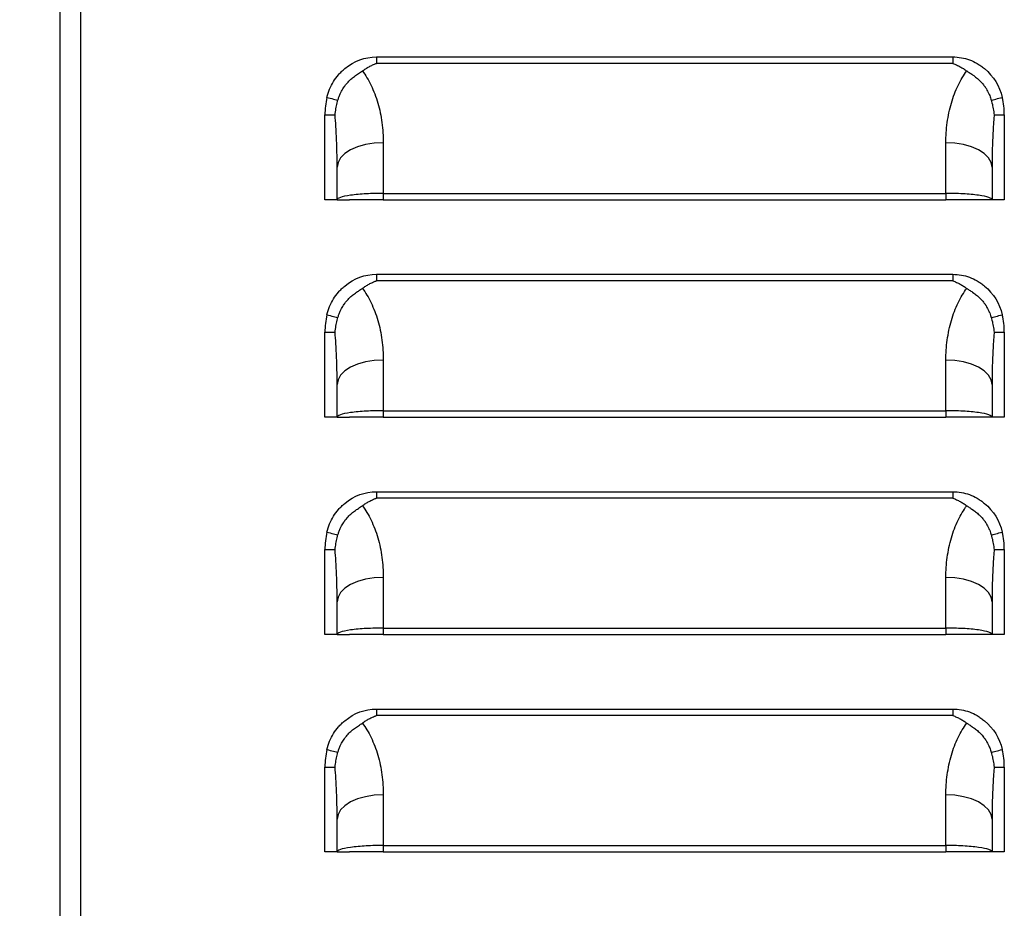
# Model space of a CAD drawing. Header units: millimetres. Extents: x 0 to 2235, y 0 to 1727.
# Tile 4 of 30: x 325 to 418, y 384 to 467. Entities that reach past the tile are written whole.
import ezdxf

# ---------------------------------------------------------------- set-up
doc = ezdxf.new("R2010")
doc.units = ezdxf.units.MM
doc.header["$LTSCALE"] = 8
doc.layers.add('DIMENSIONS', color=140, linetype='Continuous', lineweight=25)
doc.styles.add('SLDTEXTSTYLE0', font='TXT', dxfattribs={"width": 0.7})
doc.dimstyles.new('SLDDIMSTYLE1', dxfattribs={"dimtxt": 17.264063, "dimasz": 26.416, "dimexe": 0, "dimexo": 0.0625, "dimgap": 4.316016, "dimtad": 0, "dimtih": 1, "dimtoh": 1, "dimdec": 1, "dimrnd": 1e-09, "dimzin": 12, "dimdsep": 46, "dimtxsty": 'SLDTEXTSTYLE0', "dimsah": 1, "dimcen": 0.09, "dimadec": 0, "dimazin": 3, "dimtfac": 1, "dimtdec": 1, "dimtofl": 0, "dimtmove": 0, "dimatfit": 3, "dimfxl": 0, "dimfrac": 2, "dimtolj": 1, "dimtzin": 12, "dimarcsym": 0})

# ---------------------------------------------------------------- blocks, each defined once
blk = doc.blocks.new('_D_14')
at = {"layer": 'DIMENSIONS'}
for p, q in [((321.022, 810.09), (213.85, 810.09)), ((239.25, 810.09), (239.25, 596.947)), ((206.418, 565.644), (200.621, 565.644)), ((200.621, 565.644), (200.621, 538.206)), ((272.082, 565.644), (277.879, 565.644)), ((277.879, 565.644), (277.879, 538.206)), ((200.621, 538.206), (206.418, 538.206)), ((277.879, 538.206), (272.082, 538.206)), ((239.25, 298.022), (239.25, 534.341)), ((319.083, 298.022), (213.85, 298.022))]:
    blk.add_line(p, q, dxfattribs=at)
for points in [[(239.25, 810.09), (235.186, 783.674), (243.314, 783.674)], [(239.25, 298.022), (243.314, 324.438), (235.186, 324.438)]]:
    blk.add_solid(points, dxfattribs=at)
at = {"layer": 'DIMENSIONS', "char_height": 16.9333, "attachment_point": 1, "style": 'SLDTEXTSTYLE0'}
for s, insert in [('512.1', (206.418, 591.337)), ('20.16', (206.418, 560.034))]:
    blk.add_mtext(s, dxfattribs=dict(at, insert=insert))

msp = doc.modelspace()

# ---------------------------------------------------------------- linework, layer by layer
for p, q in [((329.246, 807.89), (329.246, 303.589)), ((331.179, 807.807), (331.179, 303.672)), ((329.243, 793.322), (329.243, 298.022)), ((358.836, 464.002), (412.705, 464.002)), ((412.705, 463.396), (358.836, 463.396)), ((354.021, 450.646), (354.021, 458.584)), ((354.021, 458.584), (354.968, 458.584)), ((416.573, 458.584), (417.521, 458.584)), ((417.521, 458.584), (417.521, 450.646)), ((359.482, 455.987), (359.482, 451.252)), ((412.06, 451.252), (412.06, 455.987)), ((355.164, 450.646), (355.164, 453.698)), ((416.378, 453.698), (416.378, 450.646)), ((359.482, 451.252), (412.06, 451.252)), ((359.482, 451.252), (359.482, 450.646)), ((412.06, 451.252), (412.06, 450.646)), ((355.164, 450.646), (354.021, 450.646)), ((355.164, 450.646), (356.307, 450.646)), ((359.482, 450.646), (412.06, 450.646)), ((416.378, 450.646), (415.235, 450.646)), ((417.521, 450.646), (416.378, 450.646)), ((358.836, 443.682), (412.705, 443.682)), ((412.705, 443.076), (358.836, 443.076)), ((354.021, 430.326), (354.021, 438.264)), ((354.021, 438.264), (354.968, 438.264)), ((416.573, 438.264), (417.521, 438.264)), ((417.521, 438.264), (417.521, 430.326)), ((359.482, 435.667), (359.482, 430.932)), ((412.06, 430.932), (412.06, 435.667)), ((355.164, 430.326), (355.164, 433.378)), ((416.378, 433.378), (416.378, 430.326)), ((359.482, 430.932), (412.06, 430.932)), ((359.482, 430.932), (359.482, 430.326)), ((412.06, 430.932), (412.06, 430.326)), ((355.164, 430.326), (354.021, 430.326)), ((355.164, 430.326), (356.307, 430.326)), ((359.482, 430.326), (412.06, 430.326)), ((416.378, 430.326), (415.235, 430.326)), ((417.521, 430.326), (416.378, 430.326)), ((358.836, 423.362), (412.705, 423.362)), ((412.705, 422.756), (358.836, 422.756)), ((354.021, 410.006), (354.021, 417.944)), ((354.021, 417.944), (354.968, 417.944)), ((416.573, 417.944), (417.521, 417.944)), ((417.521, 417.944), (417.521, 410.006)), ((359.482, 415.347), (359.482, 410.612)), ((412.06, 410.612), (412.06, 415.347)), ((355.164, 410.006), (355.164, 413.058)), ((416.378, 413.058), (416.378, 410.006)), ((359.482, 410.612), (412.06, 410.612)), ((359.482, 410.612), (359.482, 410.006)), ((412.06, 410.612), (412.06, 410.006)), ((355.164, 410.006), (354.021, 410.006)), ((355.164, 410.006), (356.307, 410.006)), ((359.482, 410.006), (412.06, 410.006)), ((416.378, 410.006), (415.235, 410.006)), ((417.521, 410.006), (416.378, 410.006)), ((358.836, 403.042), (412.705, 403.042)), ((412.705, 402.436), (358.836, 402.436)), ((354.021, 389.686), (354.021, 397.624)), ((354.021, 397.624), (354.968, 397.624)), ((416.573, 397.624), (417.521, 397.624)), ((417.521, 397.624), (417.521, 389.686)), ((359.482, 395.027), (359.482, 390.292)), ((412.06, 390.292), (412.06, 395.027)), ((355.164, 389.686), (355.164, 392.738)), ((416.378, 392.738), (416.378, 389.686)), ((359.482, 390.292), (359.482, 389.686)), ((359.482, 390.292), (412.06, 390.292)), ((412.06, 390.292), (412.06, 389.686)), ((355.164, 389.686), (354.021, 389.686)), ((355.164, 389.686), (356.307, 389.686)), ((359.482, 389.686), (412.06, 389.686)), ((416.378, 389.686), (415.235, 389.686)), ((417.521, 389.686), (416.378, 389.686))]:
    msp.add_line(p, q)
at = {"flags": 128}
for points in [[(359.482, 455.987), (358.639, 455.943), (357.829, 455.813), (357.083, 455.601), (356.428, 455.316), (355.891, 454.97), (355.492, 454.574), (355.247, 454.145), (355.164, 453.698)], [(416.378, 453.698), (416.295, 454.145), (416.049, 454.574), (415.65, 454.97), (415.113, 455.316), (414.459, 455.601), (413.712, 455.813), (412.902, 455.943), (412.06, 455.987)], [(359.482, 435.667), (358.639, 435.623), (357.829, 435.493), (357.083, 435.281), (356.428, 434.996), (355.891, 434.65), (355.492, 434.254), (355.247, 433.825), (355.164, 433.378)], [(416.378, 433.378), (416.295, 433.825), (416.049, 434.254), (415.65, 434.65), (415.113, 434.996), (414.459, 435.281), (413.712, 435.493), (412.902, 435.623), (412.06, 435.667)], [(359.482, 415.347), (358.639, 415.303), (357.829, 415.173), (357.083, 414.961), (356.428, 414.676), (355.891, 414.33), (355.492, 413.934), (355.247, 413.505), (355.164, 413.058)], [(416.378, 413.058), (416.295, 413.505), (416.049, 413.934), (415.65, 414.33), (415.113, 414.676), (414.459, 414.961), (413.712, 415.173), (412.902, 415.303), (412.06, 415.347)], [(359.482, 395.027), (358.639, 394.983), (357.829, 394.853), (357.083, 394.641), (356.428, 394.356), (355.891, 394.01), (355.492, 393.614), (355.247, 393.185), (355.164, 392.738)], [(416.378, 392.738), (416.295, 393.185), (416.049, 393.614), (415.65, 394.01), (415.113, 394.356), (414.459, 394.641), (413.712, 394.853), (412.902, 394.983), (412.06, 395.027)]]:
    msp.add_lwpolyline(points, dxfattribs=at)
for centre, radius, start, end in [((361.069, 458.584), 7.048, 166.58515, 180), ((410.472, 458.584), 7.049, 0, 13.41485), ((361.069, 438.264), 7.048, 166.58515, 180), ((410.472, 438.264), 7.049, 0, 13.41485), ((361.069, 417.944), 7.048, 166.58515, 180), ((410.472, 417.944), 7.049, 0, 13.41485), ((361.069, 397.624), 7.049, 166.58515, 180), ((410.472, 397.624), 7.049, 0, 13.41485)]:
    msp.add_arc(centre, radius, start, end)
for points, knots in [([(354.213, 460.219), (354.342, 460.761), (354.648, 461.504), (355.199, 462.247), (355.523, 462.587), (355.673, 462.727), (355.775, 462.818), (355.825, 462.862), (356.758, 463.637), (357.743, 464.002), (358.836, 464.002)], [0, 0, 0, 0, 0.25, 0.375, 0.4375, 0.46875, 0.46875, 0.5, 0.5, 1, 1, 1, 1]), ([(412.705, 464.002), (412.705, 463.897), (412.704, 463.79), (412.704, 463.635), (412.704, 463.585), (412.704, 463.512), (412.704, 463.488), (412.704, 463.453), (412.705, 463.436), (412.705, 463.416), (412.705, 463.407), (412.705, 463.402), (412.706, 463.4), (412.705, 463.396)], [0, 0, 0, 0, 0.5, 0.5, 0.75, 0.75, 0.875, 0.875, 0.9375, 0.96875, 0.984375, 0.984375, 1, 1, 1, 1]), ([(412.705, 464.002), (413.252, 464.002), (414.032, 463.865), (414.87, 463.466), (415.272, 463.207), (415.44, 463.083), (415.551, 462.997), (415.608, 462.952), (416.514, 462.199), (417.07, 461.303), (417.328, 460.219)], [0, 0, 0, 0, 0.25, 0.375, 0.4375, 0.46875, 0.46875, 0.5, 0.5, 1, 1, 1, 1]), ([(357.523, 462.691), (357.576, 462.729), (357.679, 462.803), (357.838, 462.905), (357.993, 462.999), (358.206, 463.117), (358.427, 463.227), (358.64, 463.319), (358.758, 463.366), (358.817, 463.389), (358.836, 463.396)], [0, 0, 0, 0, 0.132855, 0.260443, 0.382722, 0.49973, 0.749985, 0.875064, 0.959449, 1, 1, 1, 1]), ([(412.705, 463.396), (412.764, 463.373), (412.883, 463.327), (413.114, 463.227), (413.389, 463.091), (413.712, 462.905), (413.913, 462.765), (414.019, 462.691)], [0, 0, 0, 0, 0.125072, 0.250152, 0.500317, 0.737209, 1, 1, 1, 1]), ([(355.241, 459.958), (355.254, 460.004), (355.28, 460.099), (355.329, 460.244), (355.388, 460.398), (355.471, 460.588), (355.607, 460.862), (355.746, 461.091), (355.855, 461.249), (355.899, 461.312), (355.979, 461.418), (356.158, 461.634), (356.431, 461.905), (356.735, 462.148), (356.973, 462.318), (357.165, 462.449), (357.349, 462.569), (357.468, 462.653), (357.523, 462.691)], [0, 0, 0, 0, 0.0386317, 0.0804407, 0.1253208, 0.1737171, 0.25028, 0.375704, 0.3912909, 0.4068514, 0.4379073, 0.499865, 0.6343499, 0.7495915, 0.816746, 0.8745705, 0.9426901, 1, 1, 1, 1]), ([(357.523, 462.691), (357.818, 462.296), (358.095, 461.84), (358.584, 460.829), (358.796, 460.274), (359.139, 459.101), (359.269, 458.484), (359.44, 457.235), (359.482, 456.603), (359.482, 455.987)], [0, 0, 0, 0, 0.25, 0.25, 0.5, 0.5, 0.75, 0.75, 1, 1, 1, 1]), ([(412.06, 455.987), (412.06, 456.603), (412.101, 457.235), (412.272, 458.484), (412.402, 459.101), (412.745, 460.274), (412.957, 460.829), (413.446, 461.84), (413.723, 462.296), (414.019, 462.691)], [0, 0, 0, 0, 0.25, 0.25, 0.5, 0.5, 0.75, 0.75, 1, 1, 1, 1]), ([(414.019, 462.691), (414.054, 462.666), (414.129, 462.613), (414.252, 462.531), (414.397, 462.434), (414.569, 462.318), (414.807, 462.147), (415.111, 461.905), (415.384, 461.634), (415.562, 461.419), (415.642, 461.312), (415.682, 461.257), (415.703, 461.225), (415.719, 461.202), (415.735, 461.179), (415.755, 461.147), (415.793, 461.09), (415.864, 460.975), (415.967, 460.796), (416.07, 460.59), (416.163, 460.376), (416.238, 460.176), (416.28, 460.028), (416.3, 459.958)], [0, 0, 0, 0, 0.03716, 0.078939, 0.125454, 0.183041, 0.250493, 0.365984, 0.500084, 0.562042, 0.593111, 0.608681, 0.617304, 0.624288, 0.631148, 0.639931, 0.655602, 0.687011, 0.7498, 0.824618, 0.874702, 0.940557, 1, 1, 1, 1]), ([(354.213, 460.219), (354.409, 460.172), (354.628, 460.116), (354.911, 460.041), (354.998, 460.018), (355.142, 459.98), (355.2, 459.967), (355.241, 459.958)], [0, 0, 0, 0, 0.5, 0.5, 0.75, 0.75, 1, 1, 1, 1]), ([(416.3, 459.958), (416.342, 459.967), (416.399, 459.98), (416.543, 460.018), (416.63, 460.041), (416.913, 460.116), (417.133, 460.172), (417.328, 460.219)], [0, 0, 0, 0, 0.25, 0.25, 0.5, 0.5, 1, 1, 1, 1]), ([(354.968, 458.584), (354.981, 458.681), (355.005, 458.874), (355.053, 459.157), (355.108, 459.432), (355.17, 459.699), (355.218, 459.872), (355.241, 459.958)], [0, 0, 0, 0, 0.210995, 0.416248, 0.616016, 0.81053, 1, 1, 1, 1]), ([(416.3, 459.958), (416.324, 459.872), (416.372, 459.699), (416.433, 459.432), (416.488, 459.157), (416.536, 458.874), (416.561, 458.681), (416.573, 458.584)], [0, 0, 0, 0, 0.1894698, 0.383984, 0.5837521, 0.7890055, 1, 1, 1, 1]), ([(355.164, 453.698), (355.163, 453.967), (355.161, 454.468), (355.148, 455.162), (355.133, 455.745), (355.105, 456.518), (355.059, 457.453), (354.997, 458.229), (354.968, 458.584)], [0, 0, 0, 0, 0.164955, 0.307009, 0.42616, 0.52241, 0.781782, 1, 1, 1, 1]), ([(416.573, 458.584), (416.559, 458.415), (416.529, 458.06), (416.491, 457.503), (416.456, 456.895), (416.421, 456.122), (416.386, 455.05), (416.381, 454.199), (416.378, 453.698)], [0, 0, 0, 0, 0.103962, 0.218213, 0.342758, 0.477597, 0.692978, 1, 1, 1, 1]), ([(359.482, 451.252), (358.973, 451.252), (358.424, 451.239), (357.626, 451.195), (357.366, 451.176), (356.872, 451.131), (356.639, 451.104), (356.007, 451.016), (355.677, 450.944), (355.256, 450.795), (355.164, 450.718), (355.164, 450.646)], [0, 0, 0, 0, 0.25, 0.25, 0.375, 0.375, 0.5, 0.5, 0.75, 0.75, 1, 1, 1, 1]), ([(416.378, 450.646), (416.378, 450.718), (416.285, 450.795), (415.864, 450.944), (415.535, 451.016), (414.902, 451.104), (414.669, 451.131), (414.176, 451.176), (413.915, 451.195), (413.118, 451.239), (412.569, 451.252), (412.06, 451.252)], [0, 0, 0, 0, 0.25, 0.25, 0.5, 0.5, 0.625, 0.625, 0.75, 0.75, 1, 1, 1, 1]), ([(359.482, 450.646), (359.108, 450.646), (358.704, 450.646), (357.922, 450.646), (357.547, 450.646), (356.927, 450.646), (356.684, 450.646), (356.375, 450.646), (356.307, 450.646), (356.307, 450.646)], [0, 0, 0, 0, 0.25, 0.25, 0.5, 0.5, 0.75, 0.75, 1, 1, 1, 1]), ([(415.235, 450.646), (415.235, 450.646), (415.166, 450.646), (414.857, 450.646), (414.615, 450.646), (413.995, 450.646), (413.619, 450.646), (412.838, 450.646), (412.434, 450.646), (412.06, 450.646)], [0, 0, 0, 0, 0.25, 0.25, 0.5, 0.5, 0.75, 0.75, 1, 1, 1, 1]), ([(354.213, 439.899), (354.342, 440.441), (354.648, 441.184), (355.199, 441.927), (355.523, 442.267), (355.673, 442.407), (355.775, 442.498), (355.825, 442.542), (356.758, 443.317), (357.743, 443.682), (358.836, 443.682)], [0, 0, 0, 0, 0.25, 0.375, 0.4375, 0.46875, 0.46875, 0.5, 0.5, 1, 1, 1, 1]), ([(412.705, 443.682), (412.705, 443.577), (412.704, 443.47), (412.704, 443.315), (412.704, 443.265), (412.704, 443.192), (412.704, 443.168), (412.704, 443.133), (412.705, 443.116), (412.705, 443.096), (412.705, 443.087), (412.705, 443.082), (412.706, 443.08), (412.705, 443.076)], [0, 0, 0, 0, 0.5, 0.5, 0.75, 0.75, 0.875, 0.875, 0.9375, 0.96875, 0.984375, 0.984375, 1, 1, 1, 1]), ([(412.705, 443.682), (413.252, 443.682), (414.032, 443.545), (414.87, 443.146), (415.272, 442.887), (415.44, 442.763), (415.551, 442.677), (415.608, 442.632), (416.514, 441.879), (417.07, 440.983), (417.328, 439.899)], [0, 0, 0, 0, 0.25, 0.375, 0.4375, 0.46875, 0.46875, 0.5, 0.5, 1, 1, 1, 1]), ([(357.523, 442.371), (357.576, 442.409), (357.679, 442.483), (357.838, 442.585), (357.993, 442.679), (358.206, 442.797), (358.427, 442.907), (358.64, 442.999), (358.758, 443.046), (358.817, 443.069), (358.836, 443.076)], [0, 0, 0, 0, 0.132855, 0.260443, 0.382722, 0.49973, 0.749985, 0.875064, 0.959449, 1, 1, 1, 1]), ([(412.705, 443.076), (412.764, 443.053), (412.883, 443.007), (413.114, 442.907), (413.389, 442.771), (413.712, 442.585), (413.913, 442.445), (414.019, 442.371)], [0, 0, 0, 0, 0.1250717, 0.2501516, 0.5003166, 0.7372093, 1, 1, 1, 1]), ([(355.241, 439.638), (355.254, 439.684), (355.28, 439.779), (355.329, 439.924), (355.388, 440.078), (355.471, 440.268), (355.607, 440.542), (355.746, 440.771), (355.855, 440.929), (355.899, 440.992), (355.979, 441.098), (356.158, 441.314), (356.431, 441.585), (356.735, 441.828), (356.973, 441.998), (357.165, 442.129), (357.349, 442.249), (357.468, 442.333), (357.523, 442.371)], [0, 0, 0, 0, 0.038632, 0.080441, 0.125321, 0.173717, 0.25028, 0.375704, 0.391291, 0.406851, 0.437907, 0.499865, 0.63435, 0.749591, 0.816746, 0.874571, 0.94269, 1, 1, 1, 1]), ([(357.523, 442.371), (357.818, 441.976), (358.095, 441.52), (358.584, 440.509), (358.796, 439.954), (359.139, 438.781), (359.269, 438.164), (359.44, 436.915), (359.482, 436.283), (359.482, 435.667)], [0, 0, 0, 0, 0.25, 0.25, 0.5, 0.5, 0.75, 0.75, 1, 1, 1, 1]), ([(412.06, 435.667), (412.06, 436.283), (412.101, 436.915), (412.272, 438.164), (412.402, 438.781), (412.745, 439.954), (412.957, 440.509), (413.446, 441.52), (413.723, 441.976), (414.019, 442.371)], [0, 0, 0, 0, 0.25, 0.25, 0.5, 0.5, 0.75, 0.75, 1, 1, 1, 1]), ([(414.019, 442.371), (414.054, 442.346), (414.129, 442.293), (414.252, 442.211), (414.397, 442.114), (414.569, 441.998), (414.807, 441.827), (415.111, 441.585), (415.384, 441.314), (415.562, 441.099), (415.642, 440.992), (415.682, 440.937), (415.703, 440.905), (415.719, 440.882), (415.735, 440.859), (415.755, 440.827), (415.793, 440.77), (415.864, 440.655), (415.967, 440.476), (416.07, 440.27), (416.163, 440.056), (416.238, 439.856), (416.28, 439.708), (416.3, 439.638)], [0, 0, 0, 0, 0.03716, 0.078939, 0.125454, 0.183041, 0.250493, 0.365984, 0.500084, 0.562042, 0.593111, 0.608681, 0.617304, 0.624288, 0.631148, 0.639931, 0.655602, 0.687011, 0.7498, 0.824618, 0.874702, 0.940557, 1, 1, 1, 1]), ([(354.213, 439.899), (354.409, 439.852), (354.628, 439.796), (354.911, 439.721), (354.998, 439.698), (355.142, 439.66), (355.2, 439.647), (355.241, 439.638)], [0, 0, 0, 0, 0.5, 0.5, 0.75, 0.75, 1, 1, 1, 1]), ([(416.3, 439.638), (416.342, 439.647), (416.399, 439.66), (416.543, 439.698), (416.63, 439.721), (416.913, 439.796), (417.133, 439.852), (417.328, 439.899)], [0, 0, 0, 0, 0.25, 0.25, 0.5, 0.5, 1, 1, 1, 1]), ([(354.968, 438.264), (354.981, 438.361), (355.005, 438.554), (355.053, 438.837), (355.108, 439.112), (355.17, 439.379), (355.218, 439.552), (355.241, 439.638)], [0, 0, 0, 0, 0.210995, 0.416248, 0.616016, 0.81053, 1, 1, 1, 1]), ([(416.3, 439.638), (416.324, 439.552), (416.372, 439.379), (416.433, 439.112), (416.488, 438.837), (416.536, 438.554), (416.561, 438.361), (416.573, 438.264)], [0, 0, 0, 0, 0.18947, 0.383984, 0.583752, 0.789005, 1, 1, 1, 1]), ([(355.164, 433.378), (355.163, 433.647), (355.161, 434.148), (355.148, 434.842), (355.133, 435.425), (355.105, 436.198), (355.059, 437.133), (354.997, 437.909), (354.968, 438.264)], [0, 0, 0, 0, 0.164955, 0.307009, 0.42616, 0.52241, 0.781782, 1, 1, 1, 1]), ([(416.573, 438.264), (416.559, 438.095), (416.529, 437.74), (416.491, 437.183), (416.456, 436.575), (416.421, 435.802), (416.386, 434.73), (416.381, 433.879), (416.378, 433.378)], [0, 0, 0, 0, 0.103962, 0.218213, 0.342758, 0.477597, 0.692978, 1, 1, 1, 1]), ([(359.482, 430.932), (358.973, 430.932), (358.424, 430.919), (357.626, 430.875), (357.366, 430.856), (356.872, 430.811), (356.639, 430.784), (356.007, 430.696), (355.677, 430.624), (355.256, 430.475), (355.164, 430.398), (355.164, 430.326)], [0, 0, 0, 0, 0.25, 0.25, 0.375, 0.375, 0.5, 0.5, 0.75, 0.75, 1, 1, 1, 1]), ([(416.378, 430.326), (416.378, 430.398), (416.285, 430.475), (415.864, 430.624), (415.535, 430.696), (414.902, 430.784), (414.669, 430.811), (414.176, 430.856), (413.915, 430.875), (413.118, 430.919), (412.569, 430.932), (412.06, 430.932)], [0, 0, 0, 0, 0.25, 0.25, 0.5, 0.5, 0.625, 0.625, 0.75, 0.75, 1, 1, 1, 1]), ([(359.482, 430.326), (359.108, 430.326), (358.704, 430.326), (357.922, 430.326), (357.547, 430.326), (356.927, 430.326), (356.684, 430.326), (356.375, 430.326), (356.307, 430.326), (356.307, 430.326)], [0, 0, 0, 0, 0.25, 0.25, 0.5, 0.5, 0.75, 0.75, 1, 1, 1, 1]), ([(415.235, 430.326), (415.235, 430.326), (415.166, 430.326), (414.857, 430.326), (414.615, 430.326), (413.995, 430.326), (413.619, 430.326), (412.838, 430.326), (412.434, 430.326), (412.06, 430.326)], [0, 0, 0, 0, 0.25, 0.25, 0.5, 0.5, 0.75, 0.75, 1, 1, 1, 1]), ([(354.213, 419.579), (354.342, 420.121), (354.648, 420.864), (355.199, 421.607), (355.523, 421.947), (355.673, 422.087), (355.775, 422.178), (355.825, 422.222), (356.758, 422.997), (357.743, 423.362), (358.836, 423.362)], [0, 0, 0, 0, 0.25, 0.375, 0.4375, 0.46875, 0.46875, 0.5, 0.5, 1, 1, 1, 1]), ([(412.705, 423.362), (412.705, 423.257), (412.704, 423.15), (412.704, 422.995), (412.704, 422.945), (412.704, 422.872), (412.704, 422.848), (412.704, 422.813), (412.705, 422.796), (412.705, 422.776), (412.705, 422.767), (412.705, 422.762), (412.706, 422.76), (412.705, 422.756)], [0, 0, 0, 0, 0.5, 0.5, 0.75, 0.75, 0.875, 0.875, 0.9375, 0.96875, 0.984375, 0.984375, 1, 1, 1, 1]), ([(412.705, 423.362), (413.252, 423.362), (414.032, 423.225), (414.87, 422.826), (415.272, 422.567), (415.44, 422.443), (415.551, 422.357), (415.608, 422.312), (416.514, 421.559), (417.07, 420.663), (417.328, 419.579)], [0, 0, 0, 0, 0.25, 0.375, 0.4375, 0.46875, 0.46875, 0.5, 0.5, 1, 1, 1, 1]), ([(357.523, 422.051), (357.576, 422.089), (357.679, 422.163), (357.838, 422.265), (357.993, 422.359), (358.206, 422.477), (358.427, 422.587), (358.64, 422.679), (358.758, 422.726), (358.817, 422.749), (358.836, 422.756)], [0, 0, 0, 0, 0.132855, 0.260443, 0.382722, 0.49973, 0.749985, 0.875064, 0.959449, 1, 1, 1, 1]), ([(412.705, 422.756), (412.764, 422.733), (412.883, 422.687), (413.114, 422.587), (413.389, 422.451), (413.712, 422.265), (413.913, 422.125), (414.019, 422.051)], [0, 0, 0, 0, 0.125072, 0.250152, 0.500317, 0.737209, 1, 1, 1, 1]), ([(355.241, 419.318), (355.254, 419.364), (355.28, 419.459), (355.329, 419.604), (355.388, 419.758), (355.471, 419.948), (355.607, 420.222), (355.746, 420.451), (355.855, 420.609), (355.899, 420.672), (355.979, 420.778), (356.158, 420.994), (356.431, 421.265), (356.735, 421.508), (356.973, 421.678), (357.165, 421.809), (357.349, 421.929), (357.468, 422.013), (357.523, 422.051)], [0, 0, 0, 0, 0.038632, 0.080441, 0.125321, 0.173717, 0.25028, 0.375704, 0.391291, 0.406851, 0.437907, 0.499865, 0.63435, 0.749591, 0.816746, 0.874571, 0.94269, 1, 1, 1, 1]), ([(357.523, 422.051), (357.818, 421.656), (358.095, 421.2), (358.584, 420.189), (358.796, 419.634), (359.139, 418.461), (359.269, 417.844), (359.44, 416.595), (359.482, 415.963), (359.482, 415.347)], [0, 0, 0, 0, 0.25, 0.25, 0.5, 0.5, 0.75, 0.75, 1, 1, 1, 1]), ([(412.06, 415.347), (412.06, 415.963), (412.101, 416.595), (412.272, 417.844), (412.402, 418.461), (412.745, 419.634), (412.957, 420.189), (413.446, 421.2), (413.723, 421.656), (414.019, 422.051)], [0, 0, 0, 0, 0.25, 0.25, 0.5, 0.5, 0.75, 0.75, 1, 1, 1, 1]), ([(414.019, 422.051), (414.054, 422.026), (414.129, 421.973), (414.252, 421.891), (414.397, 421.794), (414.569, 421.678), (414.807, 421.507), (415.111, 421.265), (415.384, 420.994), (415.562, 420.779), (415.642, 420.672), (415.682, 420.617), (415.703, 420.585), (415.719, 420.562), (415.735, 420.539), (415.755, 420.507), (415.793, 420.45), (415.864, 420.335), (415.967, 420.156), (416.07, 419.95), (416.163, 419.736), (416.238, 419.536), (416.28, 419.388), (416.3, 419.318)], [0, 0, 0, 0, 0.0371601, 0.0789391, 0.1254536, 0.1830411, 0.2504927, 0.3659842, 0.5000842, 0.5620422, 0.593111, 0.6086812, 0.6173039, 0.6242884, 0.6311477, 0.6399309, 0.6556024, 0.6870113, 0.7498003, 0.8246178, 0.8747022, 0.9405575, 1, 1, 1, 1]), ([(354.213, 419.579), (354.409, 419.532), (354.628, 419.476), (354.911, 419.401), (354.998, 419.378), (355.142, 419.34), (355.2, 419.327), (355.241, 419.318)], [0, 0, 0, 0, 0.5, 0.5, 0.75, 0.75, 1, 1, 1, 1]), ([(354.968, 417.944), (354.981, 418.041), (355.005, 418.234), (355.053, 418.517), (355.108, 418.792), (355.17, 419.059), (355.218, 419.232), (355.241, 419.318)], [0, 0, 0, 0, 0.210995, 0.416248, 0.616016, 0.81053, 1, 1, 1, 1]), ([(416.3, 419.318), (416.342, 419.327), (416.399, 419.34), (416.543, 419.378), (416.63, 419.401), (416.913, 419.476), (417.133, 419.532), (417.328, 419.579)], [0, 0, 0, 0, 0.25, 0.25, 0.5, 0.5, 1, 1, 1, 1]), ([(416.3, 419.318), (416.324, 419.232), (416.372, 419.059), (416.433, 418.792), (416.488, 418.517), (416.536, 418.234), (416.561, 418.041), (416.573, 417.944)], [0, 0, 0, 0, 0.18947, 0.383984, 0.583752, 0.789005, 1, 1, 1, 1]), ([(355.164, 413.058), (355.163, 413.327), (355.161, 413.828), (355.148, 414.522), (355.133, 415.105), (355.105, 415.878), (355.059, 416.813), (354.997, 417.589), (354.968, 417.944)], [0, 0, 0, 0, 0.164955, 0.307009, 0.42616, 0.52241, 0.781782, 1, 1, 1, 1]), ([(416.573, 417.944), (416.559, 417.775), (416.529, 417.42), (416.491, 416.863), (416.456, 416.255), (416.421, 415.482), (416.386, 414.41), (416.381, 413.559), (416.378, 413.058)], [0, 0, 0, 0, 0.103962, 0.218213, 0.342758, 0.477597, 0.692978, 1, 1, 1, 1]), ([(359.482, 410.612), (358.973, 410.612), (358.424, 410.599), (357.626, 410.555), (357.366, 410.536), (356.872, 410.491), (356.639, 410.464), (356.007, 410.376), (355.677, 410.304), (355.256, 410.155), (355.164, 410.078), (355.164, 410.006)], [0, 0, 0, 0, 0.25, 0.25, 0.375, 0.375, 0.5, 0.5, 0.75, 0.75, 1, 1, 1, 1]), ([(416.378, 410.006), (416.378, 410.078), (416.285, 410.155), (415.864, 410.304), (415.535, 410.376), (414.902, 410.464), (414.669, 410.491), (414.176, 410.536), (413.915, 410.555), (413.118, 410.599), (412.569, 410.612), (412.06, 410.612)], [0, 0, 0, 0, 0.25, 0.25, 0.5, 0.5, 0.625, 0.625, 0.75, 0.75, 1, 1, 1, 1]), ([(359.482, 410.006), (359.108, 410.006), (358.704, 410.006), (357.922, 410.006), (357.547, 410.006), (356.927, 410.006), (356.684, 410.006), (356.375, 410.006), (356.307, 410.006), (356.307, 410.006)], [0, 0, 0, 0, 0.25, 0.25, 0.5, 0.5, 0.75, 0.75, 1, 1, 1, 1]), ([(415.235, 410.006), (415.235, 410.006), (415.166, 410.006), (414.857, 410.006), (414.615, 410.006), (413.995, 410.006), (413.619, 410.006), (412.838, 410.006), (412.434, 410.006), (412.06, 410.006)], [0, 0, 0, 0, 0.25, 0.25, 0.5, 0.5, 0.75, 0.75, 1, 1, 1, 1]), ([(354.213, 399.259), (354.342, 399.801), (354.648, 400.544), (355.199, 401.287), (355.523, 401.627), (355.673, 401.767), (355.775, 401.858), (355.825, 401.902), (356.758, 402.677), (357.743, 403.042), (358.836, 403.042)], [0, 0, 0, 0, 0.25, 0.375, 0.4375, 0.46875, 0.46875, 0.5, 0.5, 1, 1, 1, 1]), ([(357.523, 401.731), (357.576, 401.769), (357.679, 401.843), (357.838, 401.945), (357.993, 402.039), (358.206, 402.157), (358.427, 402.267), (358.64, 402.359), (358.758, 402.406), (358.817, 402.429), (358.836, 402.436)], [0, 0, 0, 0, 0.132855, 0.260443, 0.382722, 0.49973, 0.749985, 0.875064, 0.959449, 1, 1, 1, 1]), ([(412.705, 403.042), (412.705, 402.937), (412.704, 402.83), (412.704, 402.675), (412.704, 402.625), (412.704, 402.552), (412.704, 402.528), (412.704, 402.493), (412.705, 402.476), (412.705, 402.456), (412.705, 402.447), (412.705, 402.442), (412.706, 402.44), (412.705, 402.436)], [0, 0, 0, 0, 0.5, 0.5, 0.75, 0.75, 0.875, 0.875, 0.9375, 0.96875, 0.984375, 0.984375, 1, 1, 1, 1]), ([(412.705, 403.042), (413.252, 403.042), (414.032, 402.905), (414.87, 402.506), (415.272, 402.247), (415.44, 402.123), (415.551, 402.037), (415.608, 401.992), (416.514, 401.239), (417.07, 400.343), (417.328, 399.259)], [0, 0, 0, 0, 0.25, 0.375, 0.4375, 0.46875, 0.46875, 0.5, 0.5, 1, 1, 1, 1]), ([(412.705, 402.436), (412.764, 402.413), (412.883, 402.367), (413.114, 402.267), (413.389, 402.131), (413.712, 401.945), (413.913, 401.805), (414.019, 401.731)], [0, 0, 0, 0, 0.1250717, 0.2501516, 0.5003166, 0.7372093, 1, 1, 1, 1]), ([(355.241, 398.998), (355.254, 399.044), (355.28, 399.139), (355.329, 399.284), (355.388, 399.438), (355.471, 399.628), (355.607, 399.902), (355.746, 400.131), (355.855, 400.289), (355.899, 400.352), (355.979, 400.458), (356.158, 400.674), (356.431, 400.945), (356.735, 401.188), (356.973, 401.358), (357.165, 401.489), (357.349, 401.609), (357.468, 401.693), (357.523, 401.731)], [0, 0, 0, 0, 0.038632, 0.080441, 0.125321, 0.173717, 0.25028, 0.375704, 0.391291, 0.406851, 0.437907, 0.499865, 0.63435, 0.749591, 0.816746, 0.874571, 0.94269, 1, 1, 1, 1]), ([(357.523, 401.731), (357.818, 401.336), (358.095, 400.88), (358.584, 399.869), (358.796, 399.314), (359.139, 398.141), (359.269, 397.524), (359.44, 396.275), (359.482, 395.643), (359.482, 395.027)], [0, 0, 0, 0, 0.25, 0.25, 0.5, 0.5, 0.75, 0.75, 1, 1, 1, 1]), ([(412.06, 395.027), (412.06, 395.643), (412.101, 396.275), (412.272, 397.524), (412.402, 398.141), (412.745, 399.314), (412.957, 399.869), (413.446, 400.88), (413.723, 401.336), (414.019, 401.731)], [0, 0, 0, 0, 0.25, 0.25, 0.5, 0.5, 0.75, 0.75, 1, 1, 1, 1]), ([(414.019, 401.731), (414.054, 401.706), (414.129, 401.653), (414.252, 401.571), (414.397, 401.474), (414.569, 401.358), (414.807, 401.187), (415.111, 400.945), (415.384, 400.674), (415.562, 400.459), (415.642, 400.352), (415.682, 400.297), (415.703, 400.265), (415.719, 400.242), (415.735, 400.219), (415.755, 400.187), (415.793, 400.13), (415.864, 400.015), (415.967, 399.836), (416.07, 399.63), (416.163, 399.416), (416.238, 399.216), (416.28, 399.068), (416.3, 398.998)], [0, 0, 0, 0, 0.03716, 0.078939, 0.125454, 0.183041, 0.250493, 0.365984, 0.500084, 0.562042, 0.593111, 0.608681, 0.617304, 0.624288, 0.631148, 0.639931, 0.655602, 0.687011, 0.7498, 0.824618, 0.874702, 0.940557, 1, 1, 1, 1]), ([(354.213, 399.259), (354.409, 399.212), (354.628, 399.156), (354.911, 399.081), (354.998, 399.058), (355.142, 399.02), (355.2, 399.007), (355.241, 398.998)], [0, 0, 0, 0, 0.5, 0.5, 0.75, 0.75, 1, 1, 1, 1]), ([(354.968, 397.624), (354.981, 397.721), (355.005, 397.914), (355.053, 398.197), (355.108, 398.472), (355.17, 398.739), (355.218, 398.912), (355.241, 398.998)], [0, 0, 0, 0, 0.210995, 0.416248, 0.616016, 0.81053, 1, 1, 1, 1]), ([(416.3, 398.998), (416.342, 399.007), (416.399, 399.02), (416.543, 399.058), (416.63, 399.081), (416.913, 399.156), (417.133, 399.212), (417.328, 399.259)], [0, 0, 0, 0, 0.25, 0.25, 0.5, 0.5, 1, 1, 1, 1]), ([(416.3, 398.998), (416.324, 398.912), (416.372, 398.739), (416.433, 398.472), (416.488, 398.197), (416.536, 397.914), (416.561, 397.721), (416.573, 397.624)], [0, 0, 0, 0, 0.1894698, 0.383984, 0.5837521, 0.7890055, 1, 1, 1, 1]), ([(355.164, 392.738), (355.163, 393.007), (355.161, 393.508), (355.148, 394.202), (355.133, 394.785), (355.105, 395.558), (355.059, 396.493), (354.997, 397.269), (354.968, 397.624)], [0, 0, 0, 0, 0.164955, 0.307009, 0.42616, 0.52241, 0.781782, 1, 1, 1, 1]), ([(416.573, 397.624), (416.559, 397.455), (416.529, 397.1), (416.491, 396.543), (416.456, 395.935), (416.421, 395.162), (416.386, 394.09), (416.381, 393.239), (416.378, 392.738)], [0, 0, 0, 0, 0.103962, 0.218213, 0.342758, 0.477597, 0.692978, 1, 1, 1, 1]), ([(359.482, 390.292), (358.973, 390.292), (358.424, 390.279), (357.626, 390.235), (357.366, 390.216), (356.872, 390.171), (356.639, 390.144), (356.007, 390.056), (355.677, 389.984), (355.256, 389.835), (355.164, 389.758), (355.164, 389.686)], [0, 0, 0, 0, 0.25, 0.25, 0.375, 0.375, 0.5, 0.5, 0.75, 0.75, 1, 1, 1, 1]), ([(416.378, 389.686), (416.378, 389.758), (416.285, 389.835), (415.864, 389.984), (415.535, 390.056), (414.902, 390.144), (414.669, 390.171), (414.176, 390.216), (413.915, 390.235), (413.118, 390.279), (412.569, 390.292), (412.06, 390.292)], [0, 0, 0, 0, 0.25, 0.25, 0.5, 0.5, 0.625, 0.625, 0.75, 0.75, 1, 1, 1, 1]), ([(359.482, 389.686), (359.108, 389.686), (358.704, 389.686), (357.922, 389.686), (357.547, 389.686), (356.927, 389.686), (356.684, 389.686), (356.375, 389.686), (356.307, 389.686), (356.307, 389.686)], [0, 0, 0, 0, 0.25, 0.25, 0.5, 0.5, 0.75, 0.75, 1, 1, 1, 1]), ([(415.235, 389.686), (415.235, 389.686), (415.166, 389.686), (414.857, 389.686), (414.615, 389.686), (413.995, 389.686), (413.619, 389.686), (412.838, 389.686), (412.434, 389.686), (412.06, 389.686)], [0, 0, 0, 0, 0.25, 0.25, 0.5, 0.5, 0.75, 0.75, 1, 1, 1, 1])]:
    msp.add_open_spline(points, degree=3, knots=knots)
for points in [[(358.836, 464.002), (358.836, 463.789), (358.836, 463.577), (358.836, 463.396)], [(358.836, 443.682), (358.836, 443.469), (358.836, 443.257), (358.836, 443.076)], [(358.836, 423.362), (358.836, 423.149), (358.836, 422.937), (358.836, 422.756)], [(358.836, 403.042), (358.836, 402.829), (358.836, 402.617), (358.836, 402.436)]]:
    msp.add_open_spline(points, degree=3)

# ---------------------------------------------------------------- dimensions: what is measured, and where the dimension line sits
at = {"layer": 'DIMENSIONS'}
dim = msp.add_linear_dim(base=(239.25, 298.022), p1=(331.182, 810.09), p2=(329.243, 298.022), angle=90, dimstyle='SLDDIMSTYLE1', dxfattribs=at)
dim.commit()
dim.dimension.update_dxf_attribs({"geometry": '_D_14', "text_midpoint": (239.25, 565.644), "dimtype": 160})

doc.saveas('drawing.dxf')
